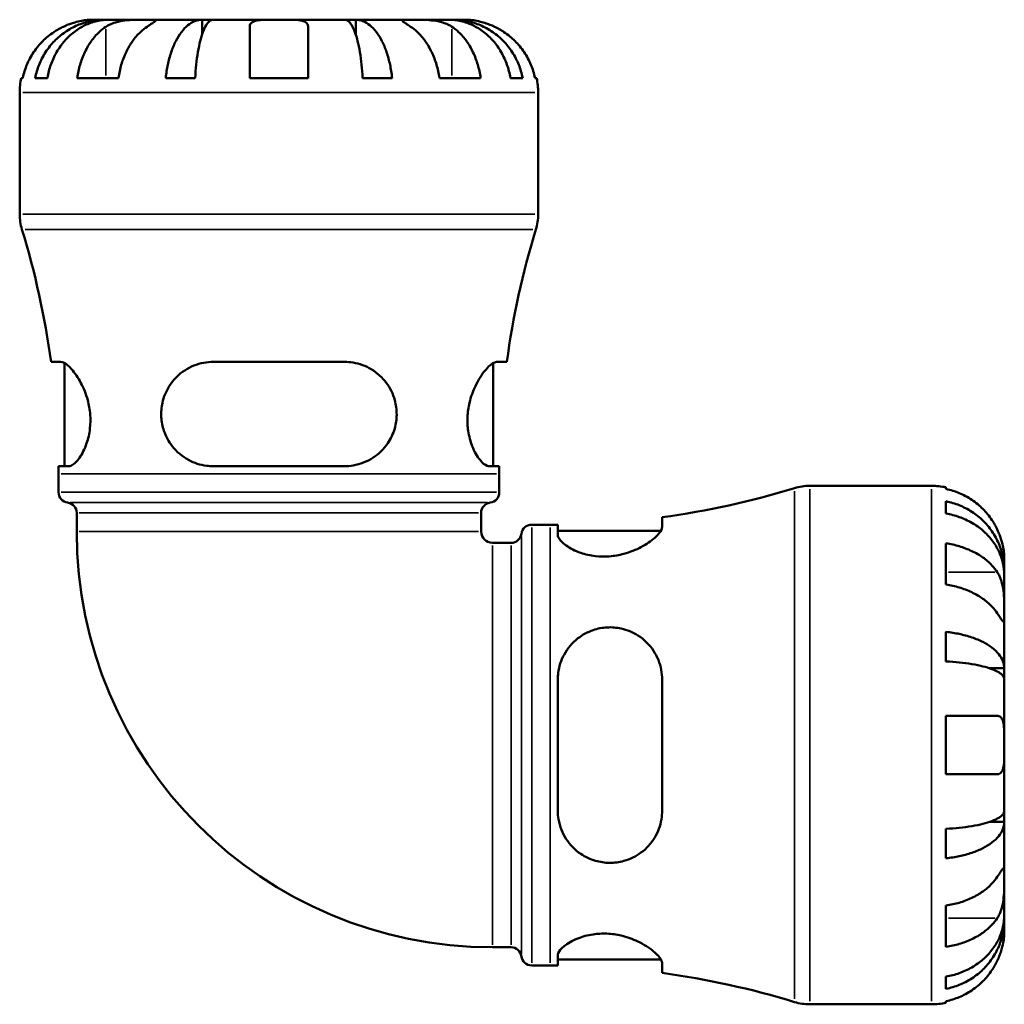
# Model space of a CAD drawing. Header units: inches. Extents: x 0.1 to 36.6, y 0.6 to 29.5.
# Tile 3 of 10: x 13.6 to 17.9, y 10.1 to 14.4. Entities that reach past the tile are written whole.
import ezdxf

# ---------------------------------------------------------------- set-up
doc = ezdxf.new("R2010")
doc.units = ezdxf.units.IN
doc.header["$MEASUREMENT"] = 0
doc.layers.add('Visible (ANSI)', color=7, linetype='Continuous', lineweight=50)
doc.layers.add('Visible Narrow (ANSI)', color=7, linetype='Continuous', lineweight=35)

msp = doc.modelspace()

# ---------------------------------------------------------------- linework, layer by layer
at = {"layer": 'Visible (ANSI)'}
for p, q in [((13.9452, 14.401), (13.8925, 14.401)), ((13.9653, 14.401), (13.9452, 14.401)), ((13.9452, 14.401), (13.9452, 14.4001)), ((14.1325, 14.401), (13.9653, 14.401)), ((14.3742, 14.401), (14.1325, 14.401)), ((14.4227, 14.401), (14.3742, 14.401)), ((14.3742, 14.401), (14.3742, 14.3367)), ((14.7119, 14.401), (14.4227, 14.401)), ((15.001, 14.401), (14.7119, 14.401)), ((15.0495, 14.401), (15.001, 14.401)), ((15.2912, 14.401), (15.0495, 14.401)), ((15.0495, 14.401), (15.0495, 14.3367)), ((15.4584, 14.401), (15.2912, 14.401)), ((15.4785, 14.401), (15.4584, 14.401)), ((15.5312, 14.401), (15.4785, 14.401)), ((15.4785, 14.401), (15.4785, 14.4001)), ((14.5836, 14.1445), (14.5836, 14.3703)), ((14.8401, 14.3703), (14.8401, 14.1445)), ((13.5783, 14.1445), (13.5856, 14.1445)), ((13.6398, 14.1445), (13.6935, 14.1445)), ((13.8248, 14.1445), (14.0062, 14.1445)), ((14.2141, 14.1445), (14.3437, 14.1445)), ((14.5836, 14.1445), (14.8401, 14.1445)), ((15.08, 14.1445), (15.2096, 14.1445)), ((15.4175, 14.1445), (15.5989, 14.1445)), ((15.7302, 14.1445), (15.7839, 14.1445)), ((15.8381, 14.1445), (15.8454, 14.1445)), ((13.5719, 13.5453), (13.5719, 14.0804)), ((15.8519, 13.5453), (15.8519, 14.0804)), ((13.752, 12.8963), (13.7096, 12.8963)), ((13.7691, 12.4375), (13.7691, 12.891)), ((15.0003, 12.8963), (14.4234, 12.8963)), ((15.6546, 12.4375), (15.6546, 12.891)), ((15.7141, 12.8963), (15.6717, 12.8963)), ((13.7427, 12.4375), (13.7866, 12.4375)), ((14.4234, 12.4375), (15.0003, 12.4375)), ((15.6371, 12.4375), (15.681, 12.4375)), ((13.7429, 12.3225), (13.7429, 12.4041)), ((15.6809, 12.3225), (15.6809, 12.4041)), ((17.0461, 12.351), (17.5812, 12.351)), ((17.6454, 12.3445), (17.6454, 12.3372)), ((17.6454, 12.283), (17.6454, 12.2294)), ((13.8227, 12.1497), (13.8227, 12.232)), ((15.6011, 12.1497), (15.6011, 12.232)), ((16.3972, 12.1708), (16.3972, 12.2132)), ((15.8234, 12.18), (15.905, 12.18)), ((15.9384, 12.1801), (15.9384, 12.1362)), ((15.9384, 12.1538), (16.3918, 12.1538)), ((15.6506, 12.1002), (15.7329, 12.1002)), ((17.6454, 12.098), (17.6454, 11.9167)), ((17.9019, 11.9776), (17.9019, 12.0304)), ((17.9019, 11.9776), (17.901, 11.9776)), ((17.9019, 11.9576), (17.9019, 11.9776)), ((17.9019, 11.7904), (17.9019, 11.9576)), ((17.9019, 11.5486), (17.9019, 11.7904)), ((17.6454, 11.7087), (17.6454, 11.5791)), ((17.9019, 11.5486), (17.8376, 11.5486)), ((17.9019, 11.5002), (17.9019, 11.5486)), ((15.9384, 11.4994), (15.9384, 10.9225)), ((16.3972, 10.9225), (16.3972, 11.4994)), ((17.9019, 11.211), (17.9019, 11.5002)), ((17.6454, 11.3392), (17.6454, 11.0827)), ((17.6454, 11.3392), (17.8712, 11.3392)), ((17.9019, 10.9218), (17.9019, 11.211)), ((17.8712, 11.0827), (17.6454, 11.0827)), ((17.9019, 10.8733), (17.9019, 10.9218)), ((17.9019, 10.8733), (17.8376, 10.8733)), ((17.9019, 10.6316), (17.9019, 10.8733)), ((17.6454, 10.8428), (17.6454, 10.7132)), ((17.9019, 10.4644), (17.9019, 10.6316)), ((17.6454, 10.5053), (17.6454, 10.3239)), ((17.9019, 10.4443), (17.901, 10.4443)), ((17.9019, 10.4443), (17.9019, 10.4644)), ((17.9019, 10.3916), (17.9019, 10.4443)), ((15.6506, 10.3218), (15.7329, 10.3218)), ((15.9384, 10.2857), (15.9384, 10.2418)), ((15.9384, 10.2682), (16.3918, 10.2682)), ((15.8234, 10.242), (15.905, 10.242)), ((16.3972, 10.2088), (16.3972, 10.2512)), ((17.6454, 10.1926), (17.6454, 10.1389)), ((17.0461, 10.071), (17.5812, 10.071)), ((17.6454, 10.0847), (17.6454, 10.0775))]:
    msp.add_line(p, q, dxfattribs=at)
for centre, radius, start, end in [((13.8925, 14.0804), 0.3206, 168.463, 180), ((15.5312, 14.0804), 0.3206, 0, 11.537), ((13.7999, 13.5453), 0.228, 180, 197.044), ((15.6239, 13.5453), 0.228, 342.956, 0), ((10.0774, 12.4041), 3.6654, 7.718, 17.044), ((19.3463, 12.4041), 3.6654, 162.956, 172.282), ((10.0774, 12.4041), 3.6654, 0, 0.5221), ((19.3463, 12.4041), 3.6654, 179.4779, 180), ((15.905, 15.8454), 3.6654, 277.718, 287.044), ((17.0461, 12.123), 0.228, 90, 107.044), ((17.5812, 12.0304), 0.3206, 78.463, 90), ((13.7885, 12.3225), 0.0456, 180, 262.8192), ((15.6353, 12.3225), 0.0456, 277.1808, 0), ((13.7771, 12.232), 0.0456, 0, 82.8192), ((15.6467, 12.232), 0.0456, 97.1808, 180), ((15.8234, 12.1344), 0.0456, 90, 172.8192), ((15.905, 15.8454), 3.6654, 270, 270.5221), ((15.6506, 12.1497), 1.8279, 180, 270), ((15.6506, 12.1497), 0.0495, 180, 270), ((15.7329, 12.1458), 0.0456, 270, 352.8192), ((15.7329, 10.2762), 0.0456, 7.1808, 90), ((15.8234, 10.2876), 0.0456, 187.1808, 270), ((15.905, 6.5765), 3.6654, 89.4779, 90), ((15.905, 6.5765), 3.6654, 72.956, 82.282), ((17.0461, 10.299), 0.228, 252.956, 270), ((17.5812, 10.3916), 0.3206, 270, 281.537)]:
    msp.add_arc(centre, radius, start, end, dxfattribs=at)
for points, knots in [([(13.6398, 14.1445), (13.6439, 14.165), (13.65, 14.1851), (13.6645, 14.2212), (13.6742, 14.2404), (13.6975, 14.2763), (13.711, 14.2929), (13.7381, 14.3209), (13.7543, 14.3348), (13.7892, 14.3588), (13.8078, 14.3689), (13.8434, 14.3841), (13.8636, 14.3906), (13.9048, 14.399), (13.9259, 14.401), (13.9452, 14.401)], [0.154497, 0.154497, 0.154497, 0.154497, 0.301146, 0.301146, 0.45195, 0.45195, 0.602754, 0.602754, 0.753943, 0.753943, 0.905132, 0.905132, 1.056895, 1.056895, 1.208659, 1.208659, 1.208659, 1.208659]), ([(13.9653, 14.401), (13.9481, 14.401), (13.9294, 14.399), (13.8926, 14.3906), (13.8747, 14.3841), (13.843, 14.3689), (13.8264, 14.3588), (13.7954, 14.3348), (13.781, 14.3209), (13.7568, 14.2929), (13.7448, 14.2763), (13.7241, 14.2404), (13.7154, 14.2212), (13.7025, 14.1851), (13.6971, 14.165), (13.6935, 14.1445)], [3.631383, 3.631383, 3.631383, 3.631383, 3.783147, 3.783147, 3.93491, 3.93491, 4.086099, 4.086099, 4.237288, 4.237288, 4.388092, 4.388092, 4.538896, 4.538896, 4.685545, 4.685545, 4.685545, 4.685545]), ([(13.8925, 14.401), (13.8925, 14.401), (13.8907, 14.401), (13.8835, 14.4008), (13.8776, 14.4006), (13.8624, 14.3993), (13.8534, 14.3981), (13.8342, 14.3945), (13.8245, 14.3922), (13.8078, 14.3874), (13.8013, 14.3853), (13.7887, 14.3807), (13.7827, 14.3784), (13.7725, 14.3741), (13.7683, 14.3722), (13.7642, 14.3703)], [0, 0, 0, 0, 0.092316, 0.092316, 0.1969275, 0.1969275, 0.2967982, 0.2967982, 0.3837033, 0.3837033, 0.4382012, 0.4382012, 0.487457, 0.487457, 0.5217406, 0.5217406, 0.5217406, 0.5217406]), ([(13.9511, 14.3703), (13.9539, 14.3721), (13.9568, 14.3739), (13.9661, 14.379), (13.973, 14.3821), (13.9882, 14.3878), (13.9965, 14.3902), (14.0176, 14.3951), (14.0305, 14.3971), (14.0597, 14.3999), (14.0756, 14.4005), (14.1062, 14.401), (14.1205, 14.401), (14.1325, 14.401)], [-0.5247, -0.5247, -0.5247, -0.5247, -0.4918187, -0.4918187, -0.4242098, -0.4242098, -0.3529175, -0.3529175, -0.2525465, -0.2525465, -0.1292355, -0.1292355, 0, 0, 0, 0]), ([(14.1325, 14.401), (14.1392, 14.401), (14.1452, 14.401), (14.1557, 14.4009), (14.1601, 14.4009), (14.1678, 14.4003), (14.17, 14.3996), (14.17, 14.3968), (14.168, 14.3948), (14.1614, 14.3897), (14.1579, 14.3873), (14.1494, 14.3815), (14.1446, 14.3783), (14.1371, 14.3734), (14.1348, 14.3718), (14.1325, 14.3703)], [0, 0, 0, 0, 0.0727176, 0.0727176, 0.1504294, 0.1504294, 0.2566741, 0.2566741, 0.3574985, 0.3574985, 0.4278256, 0.4278256, 0.4958936, 0.4958936, 0.523971, 0.523971, 0.523971, 0.523971]), ([(14.2141, 14.1445), (14.2163, 14.165), (14.2195, 14.1851), (14.2271, 14.2212), (14.2322, 14.2404), (14.2444, 14.2763), (14.2514, 14.2929), (14.2657, 14.3209), (14.2742, 14.3348), (14.2924, 14.3588), (14.3022, 14.3689), (14.3209, 14.3841), (14.3314, 14.3906), (14.3531, 14.399), (14.3641, 14.401), (14.3742, 14.401)], [0.154497, 0.154497, 0.154497, 0.154497, 0.301146, 0.301146, 0.45195, 0.45195, 0.602754, 0.602754, 0.753943, 0.753943, 0.905132, 0.905132, 1.056895, 1.056895, 1.208659, 1.208659, 1.208659, 1.208659]), ([(14.4227, 14.401), (14.4177, 14.401), (14.4122, 14.399), (14.4016, 14.3906), (14.3963, 14.3841), (14.3871, 14.3689), (14.3823, 14.3588), (14.3733, 14.3348), (14.3691, 14.3209), (14.3621, 14.2929), (14.3586, 14.2763), (14.3526, 14.2404), (14.3501, 14.2212), (14.3463, 14.1851), (14.3447, 14.165), (14.3437, 14.1445)], [3.631383, 3.631383, 3.631383, 3.631383, 3.783147, 3.783147, 3.93491, 3.93491, 4.086099, 4.086099, 4.237288, 4.237288, 4.388092, 4.388092, 4.538896, 4.538896, 4.685545, 4.685545, 4.685545, 4.685545]), ([(14.5836, 14.3703), (14.5836, 14.3725), (14.5839, 14.3745), (14.5852, 14.3796), (14.5867, 14.3825), (14.5914, 14.3878), (14.5947, 14.3902), (14.6051, 14.3951), (14.613, 14.3971), (14.6341, 14.3999), (14.6476, 14.4005), (14.6781, 14.401), (14.6949, 14.401), (14.7119, 14.401)], [-0.5211875, -0.5211875, -0.5211875, -0.5211875, -0.4827149, -0.4827149, -0.4207878, -0.4207878, -0.3526592, -0.3526592, -0.2514043, -0.2514043, -0.1290367, -0.1290367, 0, 0, 0, 0]), ([(14.7119, 14.401), (14.7228, 14.401), (14.7337, 14.401), (14.756, 14.4009), (14.7671, 14.4008), (14.7917, 14.3997), (14.8041, 14.3985), (14.8206, 14.3942), (14.826, 14.392), (14.8332, 14.387), (14.8356, 14.3845), (14.8389, 14.3787), (14.8398, 14.3754), (14.8401, 14.3713), (14.8401, 14.3708), (14.8401, 14.3703)], [-2.2624521, -2.2624521, -2.2624521, -2.2624521, -2.1788932, -2.1788932, -2.0870705, -2.0870705, -1.9601211, -1.9601211, -1.8755047, -1.8755047, -1.811327, -1.811327, -1.7448754, -1.7448754, -1.7354217, -1.7354217, -1.7354217, -1.7354217]), ([(15.08, 14.1445), (15.079, 14.165), (15.0774, 14.1851), (15.0736, 14.2212), (15.0711, 14.2404), (15.0651, 14.2763), (15.0616, 14.2929), (15.0546, 14.3209), (15.0504, 14.3348), (15.0414, 14.3588), (15.0366, 14.3689), (15.0274, 14.3841), (15.0221, 14.3906), (15.0115, 14.399), (15.006, 14.401), (15.001, 14.401)], [0.154497, 0.154497, 0.154497, 0.154497, 0.301146, 0.301146, 0.45195, 0.45195, 0.602754, 0.602754, 0.753943, 0.753943, 0.905132, 0.905132, 1.056895, 1.056895, 1.208659, 1.208659, 1.208659, 1.208659]), ([(15.0495, 14.401), (15.0596, 14.401), (15.0706, 14.399), (15.0923, 14.3906), (15.1028, 14.3841), (15.1215, 14.3689), (15.1313, 14.3588), (15.1495, 14.3348), (15.158, 14.3209), (15.1723, 14.2929), (15.1793, 14.2763), (15.1915, 14.2404), (15.1966, 14.2212), (15.2042, 14.1851), (15.2074, 14.165), (15.2096, 14.1445)], [3.631383, 3.631383, 3.631383, 3.631383, 3.783147, 3.783147, 3.93491, 3.93491, 4.086099, 4.086099, 4.237288, 4.237288, 4.388092, 4.388092, 4.538896, 4.538896, 4.685545, 4.685545, 4.685545, 4.685545]), ([(15.2912, 14.3703), (15.2885, 14.3721), (15.2858, 14.3739), (15.2781, 14.379), (15.2734, 14.3821), (15.2651, 14.3878), (15.2616, 14.3902), (15.2553, 14.3951), (15.2535, 14.3971), (15.2539, 14.3999), (15.2572, 14.4005), (15.2698, 14.401), (15.2793, 14.401), (15.2912, 14.401)], [-0.5247, -0.5247, -0.5247, -0.5247, -0.4918187, -0.4918187, -0.4242098, -0.4242098, -0.3529175, -0.3529175, -0.2525465, -0.2525465, -0.1292355, -0.1292355, 0, 0, 0, 0]), ([(15.2912, 14.401), (15.298, 14.401), (15.3055, 14.401), (15.3222, 14.4009), (15.3314, 14.4009), (15.3543, 14.4003), (15.3681, 14.3996), (15.3951, 14.3968), (15.408, 14.3948), (15.4289, 14.3897), (15.4371, 14.3873), (15.4521, 14.3815), (15.459, 14.3783), (15.4678, 14.3734), (15.4703, 14.3718), (15.4726, 14.3703)], [0, 0, 0, 0, 0.0727176, 0.0727176, 0.1504294, 0.1504294, 0.2566741, 0.2566741, 0.3574985, 0.3574985, 0.4278256, 0.4278256, 0.4958936, 0.4958936, 0.523971, 0.523971, 0.523971, 0.523971]), ([(15.7302, 14.1445), (15.7266, 14.165), (15.7212, 14.1851), (15.7083, 14.2212), (15.6996, 14.2404), (15.6789, 14.2763), (15.6669, 14.2929), (15.6427, 14.3209), (15.6283, 14.3348), (15.5973, 14.3588), (15.5807, 14.3689), (15.549, 14.3841), (15.5311, 14.3906), (15.4944, 14.399), (15.4756, 14.401), (15.4584, 14.401)], [0.154497, 0.154497, 0.154497, 0.154497, 0.301146, 0.301146, 0.45195, 0.45195, 0.602754, 0.602754, 0.753943, 0.753943, 0.905132, 0.905132, 1.056895, 1.056895, 1.208659, 1.208659, 1.208659, 1.208659]), ([(15.4785, 14.401), (15.4978, 14.401), (15.5189, 14.399), (15.5601, 14.3906), (15.5803, 14.3841), (15.6159, 14.3689), (15.6345, 14.3588), (15.6694, 14.3348), (15.6856, 14.3209), (15.7127, 14.2929), (15.7262, 14.2763), (15.7495, 14.2404), (15.7592, 14.2212), (15.7737, 14.1851), (15.7798, 14.165), (15.7839, 14.1445)], [3.631383, 3.631383, 3.631383, 3.631383, 3.783147, 3.783147, 3.93491, 3.93491, 4.086099, 4.086099, 4.237288, 4.237288, 4.388092, 4.388092, 4.538896, 4.538896, 4.685545, 4.685545, 4.685545, 4.685545]), ([(15.6595, 14.3703), (15.6548, 14.3725), (15.6502, 14.3745), (15.6379, 14.3796), (15.6303, 14.3825), (15.6146, 14.3878), (15.6065, 14.3902), (15.5872, 14.3951), (15.5767, 14.3971), (15.5562, 14.3999), (15.5473, 14.4005), (15.5346, 14.401), (15.5312, 14.401), (15.5312, 14.401)], [-0.5211875, -0.5211875, -0.5211875, -0.5211875, -0.4827149, -0.4827149, -0.4207878, -0.4207878, -0.3526592, -0.3526592, -0.2514043, -0.2514043, -0.1290367, -0.1290367, 0, 0, 0, 0]), ([(13.7642, 14.3703), (13.7501, 14.3637), (13.7358, 14.3557), (13.7041, 14.3347), (13.6874, 14.3207), (13.6592, 14.2927), (13.6453, 14.2761), (13.6212, 14.2402), (13.6111, 14.221), (13.5961, 14.185), (13.5898, 14.165), (13.5856, 14.1445)], [3.990271, 3.990271, 3.990271, 3.990271, 4.1043276, 4.1043276, 4.2560115, 4.2560115, 4.4068722, 4.4068722, 4.557733, 4.557733, 4.7039709, 4.7039709, 4.7039709, 4.7039709]), ([(13.8248, 14.1445), (13.8278, 14.165), (13.8322, 14.185), (13.8428, 14.221), (13.85, 14.2402), (13.867, 14.2761), (13.8768, 14.2927), (13.8967, 14.3207), (13.9086, 14.3347), (13.931, 14.3557), (13.9411, 14.3637), (13.9511, 14.3703)], [0.1545017, 0.1545017, 0.1545017, 0.1545017, 0.3007396, 0.3007396, 0.4516004, 0.4516004, 0.6024612, 0.6024612, 0.754145, 0.754145, 0.8682016, 0.8682016, 0.8682016, 0.8682016]), ([(14.1325, 14.3703), (14.1225, 14.3637), (14.1124, 14.3557), (14.09, 14.3347), (14.0781, 14.3207), (14.0582, 14.2927), (14.0484, 14.2761), (14.0313, 14.2402), (14.0242, 14.221), (14.0136, 14.185), (14.0091, 14.165), (14.0062, 14.1445)], [3.990271, 3.990271, 3.990271, 3.990271, 4.1043276, 4.1043276, 4.2560115, 4.2560115, 4.4068722, 4.4068722, 4.557733, 4.557733, 4.7039709, 4.7039709, 4.7039709, 4.7039709]), ([(15.4175, 14.1445), (15.4146, 14.165), (15.4101, 14.185), (15.3995, 14.221), (15.3924, 14.2402), (15.3754, 14.2761), (15.3655, 14.2927), (15.3456, 14.3207), (15.3337, 14.3347), (15.3113, 14.3557), (15.3012, 14.3637), (15.2912, 14.3703)], [0.1545017, 0.1545017, 0.1545017, 0.1545017, 0.3007396, 0.3007396, 0.4516004, 0.4516004, 0.6024612, 0.6024612, 0.754145, 0.754145, 0.8682016, 0.8682016, 0.8682016, 0.8682016]), ([(15.4726, 14.3703), (15.4826, 14.3637), (15.4927, 14.3557), (15.5151, 14.3347), (15.527, 14.3207), (15.5469, 14.2927), (15.5567, 14.2761), (15.5737, 14.2402), (15.5809, 14.221), (15.5915, 14.185), (15.5959, 14.165), (15.5989, 14.1445)], [3.9902711, 3.9902711, 3.9902711, 3.9902711, 4.1043277, 4.1043277, 4.2560115, 4.2560115, 4.4068723, 4.4068723, 4.5577331, 4.5577331, 4.703971, 4.703971, 4.703971, 4.703971]), ([(15.8381, 14.1445), (15.8339, 14.165), (15.8276, 14.185), (15.8126, 14.221), (15.8025, 14.2402), (15.7784, 14.2761), (15.7645, 14.2927), (15.7364, 14.3207), (15.7196, 14.3347), (15.6879, 14.3557), (15.6736, 14.3637), (15.6595, 14.3703)], [0.1545017, 0.1545017, 0.1545017, 0.1545017, 0.3007396, 0.3007396, 0.4516004, 0.4516004, 0.6024612, 0.6024612, 0.754145, 0.754145, 0.8682016, 0.8682016, 0.8682016, 0.8682016]), ([(13.752, 12.8963), (13.7559, 12.8963), (13.7601, 12.8953), (13.7752, 12.8884), (13.7875, 12.8783), (13.814, 12.8483), (13.8283, 12.8278), (13.8529, 12.7811), (13.8634, 12.7557), (13.8764, 12.7073), (13.8803, 12.6859), (13.8835, 12.6436), (13.8831, 12.6234), (13.8783, 12.5801), (13.8731, 12.558), (13.8576, 12.5126), (13.8464, 12.4912), (13.8228, 12.4576), (13.8105, 12.4459), (13.7949, 12.4385), (13.7906, 12.4375), (13.7866, 12.4375)], [-2.068444, -2.068444, -2.068444, -2.068444, -1.96658, -1.96658, -1.730477, -1.730477, -1.47753, -1.47753, -1.249179, -1.249179, -1.081283, -1.081283, -0.924571, -0.924571, -0.734738, -0.734738, -0.488979, -0.488979, -0.232658, -0.232658, -0.130065, -0.130065, -0.130065, -0.130065]), ([(14.4234, 12.4375), (14.4135, 12.4375), (14.4037, 12.4381), (14.366, 12.443), (14.3392, 12.4517), (14.2869, 12.4798), (14.2621, 12.5006), (14.2269, 12.5459), (14.2146, 12.5685), (14.1996, 12.6126), (14.1956, 12.6329), (14.1932, 12.6749), (14.1949, 12.6959), (14.2052, 12.7428), (14.2156, 12.7675), (14.2472, 12.8174), (14.2705, 12.841), (14.3226, 12.8752), (14.351, 12.8868), (14.3951, 12.895), (14.4092, 12.8963), (14.4234, 12.8963)], [-2.044503, -2.044503, -2.044503, -2.044503, -1.965378, -1.965378, -1.738847, -1.738847, -1.480074, -1.480074, -1.279654, -1.279654, -1.12067, -1.12067, -0.957995, -0.957995, -0.744074, -0.744074, -0.472082, -0.472082, -0.221724, -0.221724, -0.107885, -0.107885, -0.107885, -0.107885]), ([(15.0003, 12.8963), (15.013, 12.8963), (15.0256, 12.8953), (15.0667, 12.8884), (15.0938, 12.8783), (15.1439, 12.8483), (15.1667, 12.8278), (15.2011, 12.7811), (15.2138, 12.7557), (15.2271, 12.7073), (15.23, 12.6859), (15.2294, 12.6436), (15.2265, 12.6234), (15.2141, 12.5801), (15.2036, 12.558), (15.1729, 12.5126), (15.1508, 12.4912), (15.0993, 12.4576), (15.0696, 12.4459), (15.0258, 12.4385), (15.0131, 12.4375), (15.0003, 12.4375)], [-2.068444, -2.068444, -2.068444, -2.068444, -1.96658, -1.96658, -1.730477, -1.730477, -1.47753, -1.47753, -1.249179, -1.249179, -1.081283, -1.081283, -0.924571, -0.924571, -0.734738, -0.734738, -0.488979, -0.488979, -0.232658, -0.232658, -0.130065, -0.130065, -0.130065, -0.130065]), ([(15.6371, 12.4375), (15.634, 12.4375), (15.6308, 12.4381), (15.6177, 12.443), (15.607, 12.4517), (15.5841, 12.4798), (15.5718, 12.5006), (15.554, 12.5459), (15.5478, 12.5685), (15.5413, 12.6126), (15.5402, 12.6329), (15.5421, 12.6749), (15.5451, 12.6959), (15.5561, 12.7428), (15.5652, 12.7675), (15.5889, 12.8174), (15.6042, 12.841), (15.6327, 12.8752), (15.646, 12.8868), (15.6626, 12.895), (15.6674, 12.8963), (15.6717, 12.8963)], [-2.044503, -2.044503, -2.044503, -2.044503, -1.965378, -1.965378, -1.738847, -1.738847, -1.480074, -1.480074, -1.279654, -1.279654, -1.12067, -1.12067, -0.957995, -0.957995, -0.744074, -0.744074, -0.472082, -0.472082, -0.221724, -0.221724, -0.107885, -0.107885, -0.107885, -0.107885]), ([(17.8712, 12.1586), (17.8646, 12.1727), (17.8566, 12.187), (17.8355, 12.2187), (17.8216, 12.2355), (17.7936, 12.2636), (17.7769, 12.2775), (17.7411, 12.3016), (17.7219, 12.3117), (17.6859, 12.3267), (17.6659, 12.333), (17.6454, 12.3372)], [3.990271, 3.990271, 3.990271, 3.990271, 4.1043276, 4.1043276, 4.2560115, 4.2560115, 4.4068722, 4.4068722, 4.557733, 4.557733, 4.7039709, 4.7039709, 4.7039709, 4.7039709]), ([(17.6454, 12.283), (17.6659, 12.279), (17.686, 12.2728), (17.7221, 12.2584), (17.7413, 12.2486), (17.7771, 12.2253), (17.7938, 12.2119), (17.8218, 12.1847), (17.8357, 12.1685), (17.8597, 12.1337), (17.8698, 12.115), (17.885, 12.0794), (17.8915, 12.0592), (17.8999, 12.018), (17.9019, 11.9969), (17.9019, 11.9776)], [0.154497, 0.154497, 0.154497, 0.154497, 0.301146, 0.301146, 0.45195, 0.45195, 0.602754, 0.602754, 0.753943, 0.753943, 0.905132, 0.905132, 1.056895, 1.056895, 1.208659, 1.208659, 1.208659, 1.208659]), ([(17.9019, 11.9576), (17.9019, 11.9747), (17.8999, 11.9935), (17.8915, 12.0302), (17.885, 12.0482), (17.8698, 12.0798), (17.8597, 12.0964), (17.8357, 12.1274), (17.8218, 12.1419), (17.7938, 12.166), (17.7771, 12.178), (17.7413, 12.1987), (17.7221, 12.2074), (17.686, 12.2203), (17.6659, 12.2257), (17.6454, 12.2294)], [3.631383, 3.631383, 3.631383, 3.631383, 3.783147, 3.783147, 3.93491, 3.93491, 4.086099, 4.086099, 4.237288, 4.237288, 4.388092, 4.388092, 4.538896, 4.538896, 4.685545, 4.685545, 4.685545, 4.685545]), ([(16.3972, 12.1708), (16.3972, 12.167), (16.3962, 12.1627), (16.3893, 12.1476), (16.3792, 12.1353), (16.3492, 12.1088), (16.3287, 12.0945), (16.282, 12.07), (16.2565, 12.0595), (16.2082, 12.0464), (16.1868, 12.0426), (16.1445, 12.0393), (16.1242, 12.0397), (16.0809, 12.0446), (16.0589, 12.0497), (16.0135, 12.0652), (15.992, 12.0764), (15.9585, 12.1), (15.9468, 12.1124), (15.9394, 12.128), (15.9384, 12.1322), (15.9384, 12.1362)], [-2.068444, -2.068444, -2.068444, -2.068444, -1.96658, -1.96658, -1.730477, -1.730477, -1.47753, -1.47753, -1.249179, -1.249179, -1.081283, -1.081283, -0.924571, -0.924571, -0.734738, -0.734738, -0.488979, -0.488979, -0.232658, -0.232658, -0.130065, -0.130065, -0.130065, -0.130065]), ([(17.9019, 12.0304), (17.9019, 12.0304), (17.9019, 12.0321), (17.9017, 12.0393), (17.9015, 12.0452), (17.9001, 12.0604), (17.899, 12.0695), (17.8954, 12.0887), (17.8931, 12.0984), (17.8883, 12.115), (17.8861, 12.1215), (17.8816, 12.1341), (17.8792, 12.1401), (17.8749, 12.1503), (17.8731, 12.1545), (17.8712, 12.1586)], [0, 0, 0, 0, 0.092316, 0.092316, 0.1969275, 0.1969275, 0.2967982, 0.2967982, 0.3837033, 0.3837033, 0.4382012, 0.4382012, 0.487457, 0.487457, 0.5217406, 0.5217406, 0.5217406, 0.5217406]), ([(17.6454, 12.098), (17.6659, 12.0951), (17.6859, 12.0906), (17.7219, 12.08), (17.7411, 12.0728), (17.7769, 12.0558), (17.7936, 12.046), (17.8216, 12.0261), (17.8355, 12.0142), (17.8566, 11.9918), (17.8646, 11.9817), (17.8712, 11.9717)], [0.1545017, 0.1545017, 0.1545017, 0.1545017, 0.3007396, 0.3007396, 0.4516004, 0.4516004, 0.6024612, 0.6024612, 0.754145, 0.754145, 0.8682016, 0.8682016, 0.8682016, 0.8682016]), ([(17.8712, 11.9717), (17.873, 11.969), (17.8747, 11.9661), (17.8799, 11.9567), (17.883, 11.9499), (17.8887, 11.9346), (17.8911, 11.9263), (17.896, 11.9052), (17.8979, 11.8923), (17.9008, 11.8632), (17.9014, 11.8472), (17.9019, 11.8166), (17.9019, 11.8024), (17.9019, 11.7904)], [-0.5247, -0.5247, -0.5247, -0.5247, -0.4918187, -0.4918187, -0.4242098, -0.4242098, -0.3529175, -0.3529175, -0.2525465, -0.2525465, -0.1292355, -0.1292355, 0, 0, 0, 0]), ([(17.8712, 11.7904), (17.8646, 11.8003), (17.8566, 11.8105), (17.8355, 11.8328), (17.8216, 11.8447), (17.7936, 11.8646), (17.7769, 11.8745), (17.7411, 11.8915), (17.7219, 11.8986), (17.6859, 11.9092), (17.6659, 11.9137), (17.6454, 11.9167)], [3.990271, 3.990271, 3.990271, 3.990271, 4.1043276, 4.1043276, 4.2560115, 4.2560115, 4.4068722, 4.4068722, 4.557733, 4.557733, 4.7039709, 4.7039709, 4.7039709, 4.7039709]), ([(17.9019, 11.7904), (17.9019, 11.7836), (17.9019, 11.7776), (17.9018, 11.7671), (17.9017, 11.7627), (17.9011, 11.7551), (17.9005, 11.7528), (17.8977, 11.7528), (17.8956, 11.7548), (17.8906, 11.7614), (17.8881, 11.7649), (17.8824, 11.7734), (17.8792, 11.7782), (17.8742, 11.7857), (17.8727, 11.788), (17.8712, 11.7904)], [0, 0, 0, 0, 0.0727176, 0.0727176, 0.1504294, 0.1504294, 0.2566741, 0.2566741, 0.3574985, 0.3574985, 0.4278256, 0.4278256, 0.4958936, 0.4958936, 0.523971, 0.523971, 0.523971, 0.523971]), ([(15.9384, 11.4994), (15.9384, 11.5093), (15.939, 11.5191), (15.9439, 11.5568), (15.9526, 11.5836), (15.9807, 11.6359), (16.0015, 11.6607), (16.0468, 11.696), (16.0694, 11.7083), (16.1135, 11.7233), (16.1338, 11.7272), (16.1758, 11.7297), (16.1968, 11.7279), (16.2437, 11.7176), (16.2684, 11.7072), (16.3183, 11.6757), (16.3419, 11.6523), (16.376, 11.6002), (16.3877, 11.5718), (16.3959, 11.5277), (16.3972, 11.5136), (16.3972, 11.4994)], [-2.044503, -2.044503, -2.044503, -2.044503, -1.965378, -1.965378, -1.738847, -1.738847, -1.480074, -1.480074, -1.279654, -1.279654, -1.12067, -1.12067, -0.957995, -0.957995, -0.744074, -0.744074, -0.472082, -0.472082, -0.221724, -0.221724, -0.107885, -0.107885, -0.107885, -0.107885]), ([(17.6454, 11.7087), (17.6659, 11.7066), (17.686, 11.7034), (17.7221, 11.6958), (17.7413, 11.6906), (17.7771, 11.6785), (17.7938, 11.6714), (17.8218, 11.6572), (17.8357, 11.6487), (17.8597, 11.6304), (17.8698, 11.6206), (17.885, 11.602), (17.8915, 11.5914), (17.8999, 11.5698), (17.9019, 11.5587), (17.9019, 11.5486)], [0.154497, 0.154497, 0.154497, 0.154497, 0.301146, 0.301146, 0.45195, 0.45195, 0.602754, 0.602754, 0.753943, 0.753943, 0.905132, 0.905132, 1.056895, 1.056895, 1.208659, 1.208659, 1.208659, 1.208659]), ([(17.9019, 11.5002), (17.9019, 11.5051), (17.8999, 11.5106), (17.8915, 11.5213), (17.885, 11.5265), (17.8698, 11.5357), (17.8597, 11.5405), (17.8357, 11.5495), (17.8218, 11.5537), (17.7938, 11.5607), (17.7771, 11.5642), (17.7413, 11.5702), (17.7221, 11.5728), (17.686, 11.5765), (17.6659, 11.5781), (17.6454, 11.5791)], [3.631383, 3.631383, 3.631383, 3.631383, 3.783147, 3.783147, 3.93491, 3.93491, 4.086099, 4.086099, 4.237288, 4.237288, 4.388092, 4.388092, 4.538896, 4.538896, 4.685545, 4.685545, 4.685545, 4.685545]), ([(17.8712, 11.3392), (17.8733, 11.3392), (17.8754, 11.339), (17.8805, 11.3376), (17.8834, 11.3361), (17.8887, 11.3314), (17.8911, 11.3281), (17.896, 11.3177), (17.8979, 11.3098), (17.9008, 11.2887), (17.9014, 11.2752), (17.9019, 11.2447), (17.9019, 11.2279), (17.9019, 11.211)], [-0.5211875, -0.5211875, -0.5211875, -0.5211875, -0.4827149, -0.4827149, -0.4207878, -0.4207878, -0.3526592, -0.3526592, -0.2514043, -0.2514043, -0.1290367, -0.1290367, 0, 0, 0, 0]), ([(17.9019, 11.211), (17.9019, 11.2), (17.9019, 11.1891), (17.9018, 11.1668), (17.9016, 11.1557), (17.9006, 11.1311), (17.8993, 11.1187), (17.8951, 11.1022), (17.8929, 11.0969), (17.8878, 11.0896), (17.8853, 11.0873), (17.8795, 11.0839), (17.8763, 11.083), (17.8722, 11.0827), (17.8717, 11.0827), (17.8712, 11.0827)], [-2.2624521, -2.2624521, -2.2624521, -2.2624521, -2.1788932, -2.1788932, -2.0870705, -2.0870705, -1.9601211, -1.9601211, -1.8755047, -1.8755047, -1.811327, -1.811327, -1.7448754, -1.7448754, -1.7354217, -1.7354217, -1.7354217, -1.7354217]), ([(16.3972, 10.9225), (16.3972, 10.9098), (16.3962, 10.8972), (16.3893, 10.8561), (16.3792, 10.829), (16.3492, 10.7789), (16.3287, 10.7562), (16.282, 10.7217), (16.2565, 10.709), (16.2082, 10.6957), (16.1868, 10.6929), (16.1445, 10.6934), (16.1242, 10.6964), (16.0809, 10.7088), (16.0589, 10.7192), (16.0135, 10.7499), (15.992, 10.772), (15.9585, 10.8235), (15.9468, 10.8532), (15.9394, 10.897), (15.9384, 10.9098), (15.9384, 10.9225)], [-2.068444, -2.068444, -2.068444, -2.068444, -1.96658, -1.96658, -1.730477, -1.730477, -1.47753, -1.47753, -1.249179, -1.249179, -1.081283, -1.081283, -0.924571, -0.924571, -0.734738, -0.734738, -0.488979, -0.488979, -0.232658, -0.232658, -0.130065, -0.130065, -0.130065, -0.130065]), ([(17.6454, 10.8428), (17.6659, 10.8439), (17.686, 10.8454), (17.7221, 10.8492), (17.7413, 10.8517), (17.7771, 10.8577), (17.7938, 10.8612), (17.8218, 10.8682), (17.8357, 10.8724), (17.8597, 10.8814), (17.8698, 10.8863), (17.885, 10.8955), (17.8915, 10.9007), (17.8999, 10.9114), (17.9019, 10.9168), (17.9019, 10.9218)], [0.154497, 0.154497, 0.154497, 0.154497, 0.301146, 0.301146, 0.45195, 0.45195, 0.602754, 0.602754, 0.753943, 0.753943, 0.905132, 0.905132, 1.056895, 1.056895, 1.208659, 1.208659, 1.208659, 1.208659]), ([(17.9019, 10.8733), (17.9019, 10.8632), (17.8999, 10.8522), (17.8915, 10.8306), (17.885, 10.82), (17.8698, 10.8013), (17.8597, 10.7916), (17.8357, 10.7733), (17.8218, 10.7648), (17.7938, 10.7506), (17.7771, 10.7435), (17.7413, 10.7313), (17.7221, 10.7262), (17.686, 10.7186), (17.6659, 10.7154), (17.6454, 10.7132)], [3.631383, 3.631383, 3.631383, 3.631383, 3.783147, 3.783147, 3.93491, 3.93491, 4.086099, 4.086099, 4.237288, 4.237288, 4.388092, 4.388092, 4.538896, 4.538896, 4.685545, 4.685545, 4.685545, 4.685545]), ([(17.8712, 10.6316), (17.873, 10.6343), (17.8747, 10.637), (17.8799, 10.6448), (17.883, 10.6494), (17.8887, 10.6577), (17.8911, 10.6612), (17.896, 10.6675), (17.8979, 10.6693), (17.9008, 10.6689), (17.9014, 10.6656), (17.9019, 10.6531), (17.9019, 10.6436), (17.9019, 10.6316)], [-0.5247, -0.5247, -0.5247, -0.5247, -0.4918187, -0.4918187, -0.4242098, -0.4242098, -0.3529175, -0.3529175, -0.2525465, -0.2525465, -0.1292355, -0.1292355, 0, 0, 0, 0]), ([(17.6454, 10.5053), (17.6659, 10.5083), (17.6859, 10.5127), (17.7219, 10.5233), (17.7411, 10.5305), (17.7769, 10.5475), (17.7936, 10.5573), (17.8216, 10.5772), (17.8355, 10.5891), (17.8566, 10.6115), (17.8646, 10.6216), (17.8712, 10.6316)], [0.1545017, 0.1545017, 0.1545017, 0.1545017, 0.3007396, 0.3007396, 0.4516004, 0.4516004, 0.6024612, 0.6024612, 0.754145, 0.754145, 0.8682016, 0.8682016, 0.8682016, 0.8682016]), ([(17.9019, 10.6316), (17.9019, 10.6248), (17.9019, 10.6174), (17.9018, 10.6007), (17.9017, 10.5914), (17.9011, 10.5685), (17.9005, 10.5547), (17.8977, 10.5277), (17.8956, 10.5148), (17.8906, 10.4939), (17.8881, 10.4857), (17.8824, 10.4707), (17.8792, 10.4639), (17.8742, 10.455), (17.8727, 10.4526), (17.8712, 10.4502)], [0, 0, 0, 0, 0.0727176, 0.0727176, 0.1504294, 0.1504294, 0.2566741, 0.2566741, 0.3574985, 0.3574985, 0.4278256, 0.4278256, 0.4958936, 0.4958936, 0.523971, 0.523971, 0.523971, 0.523971]), ([(17.6454, 10.1926), (17.6659, 10.1962), (17.686, 10.2017), (17.7221, 10.2145), (17.7413, 10.2232), (17.7771, 10.2439), (17.7938, 10.2559), (17.8218, 10.2801), (17.8357, 10.2945), (17.8597, 10.3255), (17.8698, 10.3421), (17.885, 10.3738), (17.8915, 10.3918), (17.8999, 10.4285), (17.9019, 10.4472), (17.9019, 10.4644)], [0.154497, 0.154497, 0.154497, 0.154497, 0.301146, 0.301146, 0.45195, 0.45195, 0.602754, 0.602754, 0.753943, 0.753943, 0.905132, 0.905132, 1.056895, 1.056895, 1.208659, 1.208659, 1.208659, 1.208659]), ([(17.8712, 10.4502), (17.8646, 10.4402), (17.8566, 10.4301), (17.8355, 10.4077), (17.8216, 10.3959), (17.7936, 10.376), (17.7769, 10.3661), (17.7411, 10.3491), (17.7219, 10.3419), (17.6859, 10.3314), (17.6659, 10.3269), (17.6454, 10.3239)], [3.990271, 3.990271, 3.990271, 3.990271, 4.1043276, 4.1043276, 4.2560115, 4.2560115, 4.4068722, 4.4068722, 4.557733, 4.557733, 4.7039709, 4.7039709, 4.7039709, 4.7039709]), ([(17.9019, 10.4443), (17.9019, 10.425), (17.8999, 10.404), (17.8915, 10.3627), (17.885, 10.3425), (17.8698, 10.307), (17.8597, 10.2883), (17.8357, 10.2534), (17.8218, 10.2372), (17.7938, 10.2101), (17.7771, 10.1966), (17.7413, 10.1734), (17.7221, 10.1636), (17.686, 10.1491), (17.6659, 10.143), (17.6454, 10.1389)], [3.631383, 3.631383, 3.631383, 3.631383, 3.783147, 3.783147, 3.93491, 3.93491, 4.086099, 4.086099, 4.237288, 4.237288, 4.388092, 4.388092, 4.538896, 4.538896, 4.685545, 4.685545, 4.685545, 4.685545]), ([(15.9384, 10.2857), (15.9384, 10.2888), (15.939, 10.2921), (15.9439, 10.3051), (15.9526, 10.3158), (15.9807, 10.3388), (16.0015, 10.3511), (16.0468, 10.3688), (16.0694, 10.3751), (16.1135, 10.3815), (16.1338, 10.3826), (16.1758, 10.3807), (16.1968, 10.3777), (16.2437, 10.3667), (16.2684, 10.3576), (16.3183, 10.334), (16.3419, 10.3186), (16.376, 10.2901), (16.3877, 10.2768), (16.3959, 10.2602), (16.3972, 10.2554), (16.3972, 10.2512)], [-2.044503, -2.044503, -2.044503, -2.044503, -1.965378, -1.965378, -1.738847, -1.738847, -1.480074, -1.480074, -1.279654, -1.279654, -1.12067, -1.12067, -0.957995, -0.957995, -0.744074, -0.744074, -0.472082, -0.472082, -0.221724, -0.221724, -0.107885, -0.107885, -0.107885, -0.107885]), ([(17.8712, 10.2633), (17.8733, 10.268), (17.8754, 10.2727), (17.8805, 10.2849), (17.8834, 10.2925), (17.8887, 10.3083), (17.8911, 10.3163), (17.896, 10.3356), (17.8979, 10.3462), (17.9008, 10.3666), (17.9014, 10.3755), (17.9019, 10.3882), (17.9019, 10.3916), (17.9019, 10.3916)], [-0.5211875, -0.5211875, -0.5211875, -0.5211875, -0.4827149, -0.4827149, -0.4207878, -0.4207878, -0.3526592, -0.3526592, -0.2514043, -0.2514043, -0.1290367, -0.1290367, 0, 0, 0, 0]), ([(17.6454, 10.0847), (17.6659, 10.0889), (17.6859, 10.0953), (17.7219, 10.1102), (17.7411, 10.1203), (17.7769, 10.1444), (17.7936, 10.1583), (17.8216, 10.1865), (17.8355, 10.2033), (17.8566, 10.2349), (17.8646, 10.2492), (17.8712, 10.2633)], [0.1545017, 0.1545017, 0.1545017, 0.1545017, 0.3007396, 0.3007396, 0.4516004, 0.4516004, 0.6024612, 0.6024612, 0.754145, 0.754145, 0.8682016, 0.8682016, 0.8682016, 0.8682016])]:
    msp.add_open_spline(points, degree=3, knots=knots, dxfattribs=at)
at = {"layer": 'Visible Narrow (ANSI)'}
for p, q in [((13.9511, 14.359), (13.9511, 14.1558)), ((15.4726, 14.359), (15.4726, 14.1558)), ((15.8378, 14.0804), (13.5859, 14.0804)), ((13.5859, 13.5453), (15.8378, 13.5453)), ((15.8279, 13.4784), (13.5958, 13.4784)), ((15.6689, 12.4041), (13.7548, 12.4041)), ((13.7548, 12.3225), (15.6689, 12.3225)), ((16.9793, 10.0949), (16.9793, 12.327)), ((17.0461, 12.3369), (17.0461, 10.085)), ((17.5812, 10.085), (17.5812, 12.3369)), ((13.7942, 12.2772), (15.6295, 12.2772)), ((15.5901, 12.232), (13.8336, 12.232)), ((15.8234, 12.168), (15.8234, 10.2539)), ((15.905, 10.2539), (15.905, 12.168)), ((15.5901, 12.1497), (13.8336, 12.1497)), ((15.7781, 12.1286), (15.7781, 10.2933)), ((15.6506, 10.3327), (15.6506, 12.0892)), ((15.7329, 10.3327), (15.7329, 12.0892)), ((17.8599, 11.9717), (17.6567, 11.9717)), ((17.8599, 10.4502), (17.6567, 10.4502))]:
    msp.add_line(p, q, dxfattribs=at)

doc.saveas('drawing.dxf')
